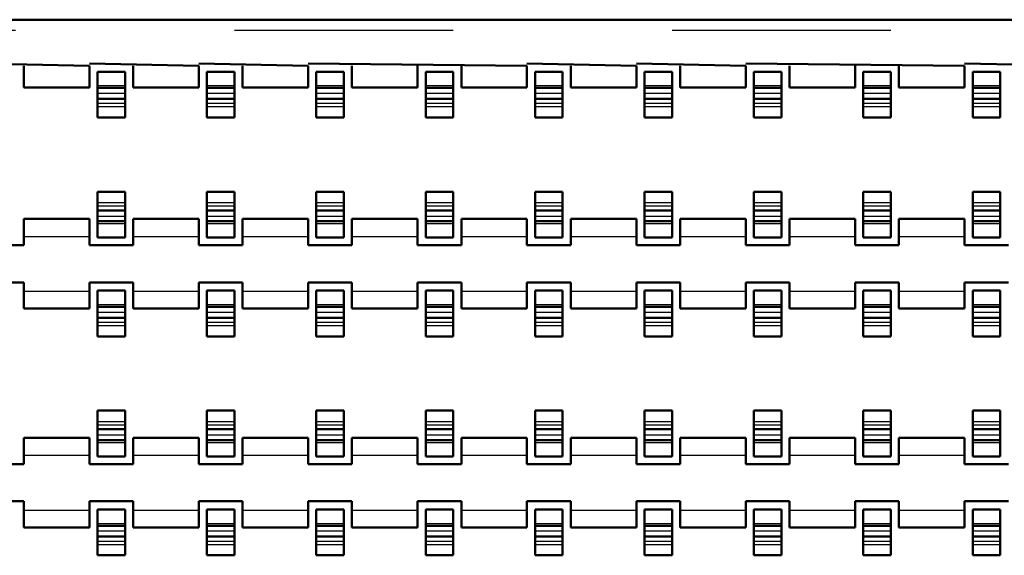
# Model space of a CAD drawing. Header units: inches. Extents: x -1.57 to 1.57, y -0.26 to 0.26.
# Tile 10 of 13: x 0.23 to 0.68, y 0.02 to 0.26. Entities that reach past the tile are written whole.
import ezdxf

# ---------------------------------------------------------------- set-up
doc = ezdxf.new("R2010")
doc.units = ezdxf.units.IN
doc.header["$MEASUREMENT"] = 0
doc.linetypes.add('Dashed', pattern=[2, 1, -1])
for name, color, linetype, lineweight in [('AM_0', 7, 'Continuous', 50), ('AM_4', 3, 'Continuous', 25), ('AM_9', 6, 'Dashed', 25)]:
    doc.layers.add(name, color=color, linetype=linetype, lineweight=lineweight)

# ---------------------------------------------------------------- blocks, each defined once
blk = doc.blocks.new('3_SEAF_50_06_5_L_10_1_A_0_K_TR_cCON2_0_in_SEAF_50_06_5_S_10_2_A_K_TR_4')
at = {"layer": 'AM_0', "ltscale": 0.005537}
for p, q in [((0.26871, 0.23775), (0.28129, 0.23775)), ((0.26871, 0.21682), (0.26871, 0.23775)), ((0.28129, 0.23775), (0.28129, 0.21682)), ((0.31871, 0.23775), (0.33129, 0.23775)), ((0.31871, 0.21682), (0.31871, 0.23775)), ((0.33129, 0.23775), (0.33129, 0.21682)), ((0.36871, 0.23775), (0.38129, 0.23775)), ((0.36871, 0.21682), (0.36871, 0.23775)), ((0.38129, 0.23775), (0.38129, 0.21682)), ((0.41871, 0.23775), (0.43129, 0.23775)), ((0.41871, 0.21682), (0.41871, 0.23775)), ((0.43129, 0.23775), (0.43129, 0.21682)), ((0.46871, 0.23775), (0.48129, 0.23775)), ((0.46871, 0.21682), (0.46871, 0.23775)), ((0.48129, 0.23775), (0.48129, 0.21682)), ((0.51871, 0.23775), (0.53129, 0.23775)), ((0.51871, 0.21682), (0.51871, 0.23775)), ((0.53129, 0.23775), (0.53129, 0.21682)), ((0.56871, 0.23775), (0.58129, 0.23775)), ((0.56871, 0.21682), (0.56871, 0.23775)), ((0.58129, 0.23775), (0.58129, 0.21682)), ((0.61871, 0.23775), (0.63129, 0.23775)), ((0.61871, 0.21682), (0.61871, 0.23775)), ((0.63129, 0.23775), (0.63129, 0.21682)), ((0.66871, 0.23775), (0.68129, 0.23775)), ((0.66871, 0.21682), (0.66871, 0.23775)), ((0.68129, 0.23775), (0.68129, 0.21682)), ((0.26871, 0.23032), (0.28129, 0.23032)), ((0.31871, 0.23032), (0.33129, 0.23032)), ((0.36871, 0.23032), (0.38129, 0.23032)), ((0.41871, 0.23032), (0.43129, 0.23032)), ((0.46871, 0.23032), (0.48129, 0.23032)), ((0.51871, 0.23032), (0.53129, 0.23032)), ((0.56871, 0.23032), (0.58129, 0.23032)), ((0.61871, 0.23032), (0.63129, 0.23032)), ((0.66871, 0.23032), (0.68129, 0.23032)), ((0.26871, 0.22537), (0.28129, 0.22537)), ((0.31871, 0.22537), (0.33129, 0.22537)), ((0.36871, 0.22537), (0.38129, 0.22537)), ((0.41871, 0.22537), (0.43129, 0.22537)), ((0.46871, 0.22537), (0.48129, 0.22537)), ((0.51871, 0.22537), (0.53129, 0.22537)), ((0.56871, 0.22537), (0.58129, 0.22537)), ((0.61871, 0.22537), (0.63129, 0.22537)), ((0.66871, 0.22537), (0.68129, 0.22537)), ((0.26871, 0.21682), (0.28129, 0.21682)), ((0.31871, 0.21682), (0.33129, 0.21682)), ((0.36871, 0.21682), (0.38129, 0.21682)), ((0.41871, 0.21682), (0.43129, 0.21682)), ((0.46871, 0.21682), (0.48129, 0.21682)), ((0.51871, 0.21682), (0.53129, 0.21682)), ((0.56871, 0.21682), (0.58129, 0.21682)), ((0.61871, 0.21682), (0.63129, 0.21682)), ((0.66871, 0.21682), (0.68129, 0.21682)), ((0.26871, 0.16199), (0.26871, 0.18293)), ((0.26871, 0.18293), (0.28129, 0.18293)), ((0.28129, 0.18293), (0.28129, 0.16199)), ((0.31871, 0.16199), (0.31871, 0.18293)), ((0.31871, 0.18293), (0.33129, 0.18293)), ((0.33129, 0.18293), (0.33129, 0.16199)), ((0.36871, 0.16199), (0.36871, 0.18293)), ((0.36871, 0.18293), (0.38129, 0.18293)), ((0.38129, 0.18293), (0.38129, 0.16199)), ((0.41871, 0.16199), (0.41871, 0.18293)), ((0.41871, 0.18293), (0.43129, 0.18293)), ((0.43129, 0.18293), (0.43129, 0.16199)), ((0.46871, 0.16199), (0.46871, 0.18293)), ((0.46871, 0.18293), (0.48129, 0.18293)), ((0.48129, 0.18293), (0.48129, 0.16199)), ((0.51871, 0.16199), (0.51871, 0.18293)), ((0.51871, 0.18293), (0.53129, 0.18293)), ((0.53129, 0.18293), (0.53129, 0.16199)), ((0.56871, 0.16199), (0.56871, 0.18293)), ((0.56871, 0.18293), (0.58129, 0.18293)), ((0.58129, 0.18293), (0.58129, 0.16199)), ((0.61871, 0.16199), (0.61871, 0.18293)), ((0.61871, 0.18293), (0.63129, 0.18293)), ((0.63129, 0.18293), (0.63129, 0.16199)), ((0.66871, 0.16199), (0.66871, 0.18293)), ((0.66871, 0.18293), (0.68129, 0.18293)), ((0.68129, 0.18293), (0.68129, 0.16199)), ((0.26871, 0.17438), (0.28129, 0.17438)), ((0.31871, 0.17438), (0.33129, 0.17438)), ((0.36871, 0.17438), (0.38129, 0.17438)), ((0.41871, 0.17438), (0.43129, 0.17438)), ((0.46871, 0.17438), (0.48129, 0.17438)), ((0.51871, 0.17438), (0.53129, 0.17438)), ((0.56871, 0.17438), (0.58129, 0.17438)), ((0.61871, 0.17438), (0.63129, 0.17438)), ((0.66871, 0.17438), (0.68129, 0.17438)), ((0.26871, 0.16942), (0.28129, 0.16942)), ((0.31871, 0.16942), (0.33129, 0.16942)), ((0.36871, 0.16942), (0.38129, 0.16942)), ((0.41871, 0.16942), (0.43129, 0.16942)), ((0.46871, 0.16942), (0.48129, 0.16942)), ((0.51871, 0.16942), (0.53129, 0.16942)), ((0.56871, 0.16942), (0.58129, 0.16942)), ((0.61871, 0.16942), (0.63129, 0.16942)), ((0.66871, 0.16942), (0.68129, 0.16942)), ((0.26871, 0.16199), (0.28129, 0.16199)), ((0.31871, 0.16199), (0.33129, 0.16199)), ((0.36871, 0.16199), (0.38129, 0.16199)), ((0.41871, 0.16199), (0.43129, 0.16199)), ((0.46871, 0.16199), (0.48129, 0.16199)), ((0.51871, 0.16199), (0.53129, 0.16199)), ((0.56871, 0.16199), (0.58129, 0.16199)), ((0.61871, 0.16199), (0.63129, 0.16199)), ((0.66871, 0.16199), (0.68129, 0.16199)), ((0.26871, 0.13775), (0.28129, 0.13775)), ((0.26871, 0.11682), (0.26871, 0.13775)), ((0.28129, 0.13775), (0.28129, 0.11682)), ((0.31871, 0.13775), (0.33129, 0.13775)), ((0.31871, 0.11682), (0.31871, 0.13775)), ((0.33129, 0.13775), (0.33129, 0.11682)), ((0.36871, 0.13775), (0.38129, 0.13775)), ((0.36871, 0.11682), (0.36871, 0.13775)), ((0.38129, 0.13775), (0.38129, 0.11682)), ((0.41871, 0.13775), (0.43129, 0.13775)), ((0.41871, 0.11682), (0.41871, 0.13775)), ((0.43129, 0.13775), (0.43129, 0.11682)), ((0.46871, 0.13775), (0.48129, 0.13775)), ((0.46871, 0.11682), (0.46871, 0.13775)), ((0.48129, 0.13775), (0.48129, 0.11682)), ((0.51871, 0.13775), (0.53129, 0.13775)), ((0.51871, 0.11682), (0.51871, 0.13775)), ((0.53129, 0.13775), (0.53129, 0.11682)), ((0.56871, 0.13775), (0.58129, 0.13775)), ((0.56871, 0.11682), (0.56871, 0.13775)), ((0.58129, 0.13775), (0.58129, 0.11682)), ((0.61871, 0.13775), (0.63129, 0.13775)), ((0.61871, 0.11682), (0.61871, 0.13775)), ((0.63129, 0.13775), (0.63129, 0.11682)), ((0.66871, 0.13775), (0.68129, 0.13775)), ((0.66871, 0.11682), (0.66871, 0.13775)), ((0.68129, 0.13775), (0.68129, 0.11682)), ((0.26871, 0.13032), (0.28129, 0.13032)), ((0.31871, 0.13032), (0.33129, 0.13032)), ((0.36871, 0.13032), (0.38129, 0.13032)), ((0.41871, 0.13032), (0.43129, 0.13032)), ((0.46871, 0.13032), (0.48129, 0.13032)), ((0.51871, 0.13032), (0.53129, 0.13032)), ((0.56871, 0.13032), (0.58129, 0.13032)), ((0.61871, 0.13032), (0.63129, 0.13032)), ((0.66871, 0.13032), (0.68129, 0.13032)), ((0.26871, 0.12537), (0.28129, 0.12537)), ((0.31871, 0.12537), (0.33129, 0.12537)), ((0.36871, 0.12537), (0.38129, 0.12537)), ((0.41871, 0.12537), (0.43129, 0.12537)), ((0.46871, 0.12537), (0.48129, 0.12537)), ((0.51871, 0.12537), (0.53129, 0.12537)), ((0.56871, 0.12537), (0.58129, 0.12537)), ((0.61871, 0.12537), (0.63129, 0.12537)), ((0.66871, 0.12537), (0.68129, 0.12537)), ((0.26871, 0.11682), (0.28129, 0.11682)), ((0.31871, 0.11682), (0.33129, 0.11682)), ((0.36871, 0.11682), (0.38129, 0.11682)), ((0.41871, 0.11682), (0.43129, 0.11682)), ((0.46871, 0.11682), (0.48129, 0.11682)), ((0.51871, 0.11682), (0.53129, 0.11682)), ((0.56871, 0.11682), (0.58129, 0.11682)), ((0.61871, 0.11682), (0.63129, 0.11682)), ((0.66871, 0.11682), (0.68129, 0.11682)), ((0.26871, 0.06199), (0.26871, 0.08293)), ((0.26871, 0.08293), (0.28129, 0.08293)), ((0.28129, 0.08293), (0.28129, 0.06199)), ((0.31871, 0.06199), (0.31871, 0.08293)), ((0.31871, 0.08293), (0.33129, 0.08293)), ((0.33129, 0.08293), (0.33129, 0.06199)), ((0.36871, 0.06199), (0.36871, 0.08293)), ((0.36871, 0.08293), (0.38129, 0.08293)), ((0.38129, 0.08293), (0.38129, 0.06199)), ((0.41871, 0.06199), (0.41871, 0.08293)), ((0.41871, 0.08293), (0.43129, 0.08293)), ((0.43129, 0.08293), (0.43129, 0.06199)), ((0.46871, 0.06199), (0.46871, 0.08293)), ((0.46871, 0.08293), (0.48129, 0.08293)), ((0.48129, 0.08293), (0.48129, 0.06199)), ((0.51871, 0.06199), (0.51871, 0.08293)), ((0.51871, 0.08293), (0.53129, 0.08293)), ((0.53129, 0.08293), (0.53129, 0.06199)), ((0.56871, 0.06199), (0.56871, 0.08293)), ((0.56871, 0.08293), (0.58129, 0.08293)), ((0.58129, 0.08293), (0.58129, 0.06199)), ((0.61871, 0.06199), (0.61871, 0.08293)), ((0.61871, 0.08293), (0.63129, 0.08293)), ((0.63129, 0.08293), (0.63129, 0.06199)), ((0.66871, 0.06199), (0.66871, 0.08293)), ((0.66871, 0.08293), (0.68129, 0.08293)), ((0.68129, 0.08293), (0.68129, 0.06199)), ((0.26871, 0.07438), (0.28129, 0.07438)), ((0.31871, 0.07438), (0.33129, 0.07438)), ((0.36871, 0.07438), (0.38129, 0.07438)), ((0.41871, 0.07438), (0.43129, 0.07438)), ((0.46871, 0.07438), (0.48129, 0.07438)), ((0.51871, 0.07438), (0.53129, 0.07438)), ((0.56871, 0.07438), (0.58129, 0.07438)), ((0.61871, 0.07438), (0.63129, 0.07438)), ((0.66871, 0.07438), (0.68129, 0.07438)), ((0.26871, 0.06942), (0.28129, 0.06942)), ((0.31871, 0.06942), (0.33129, 0.06942)), ((0.36871, 0.06942), (0.38129, 0.06942)), ((0.41871, 0.06942), (0.43129, 0.06942)), ((0.46871, 0.06942), (0.48129, 0.06942)), ((0.51871, 0.06942), (0.53129, 0.06942)), ((0.56871, 0.06942), (0.58129, 0.06942)), ((0.61871, 0.06942), (0.63129, 0.06942)), ((0.66871, 0.06942), (0.68129, 0.06942)), ((0.26871, 0.06199), (0.28129, 0.06199)), ((0.31871, 0.06199), (0.33129, 0.06199)), ((0.36871, 0.06199), (0.38129, 0.06199)), ((0.41871, 0.06199), (0.43129, 0.06199)), ((0.46871, 0.06199), (0.48129, 0.06199)), ((0.51871, 0.06199), (0.53129, 0.06199)), ((0.56871, 0.06199), (0.58129, 0.06199)), ((0.61871, 0.06199), (0.63129, 0.06199)), ((0.66871, 0.06199), (0.68129, 0.06199)), ((0.26871, 0.03775), (0.28129, 0.03775)), ((0.26871, 0.01682), (0.26871, 0.03775)), ((0.28129, 0.03775), (0.28129, 0.01682)), ((0.31871, 0.03775), (0.33129, 0.03775)), ((0.31871, 0.01682), (0.31871, 0.03775)), ((0.33129, 0.03775), (0.33129, 0.01682)), ((0.36871, 0.03775), (0.38129, 0.03775)), ((0.36871, 0.01682), (0.36871, 0.03775)), ((0.38129, 0.03775), (0.38129, 0.01682)), ((0.41871, 0.03775), (0.43129, 0.03775)), ((0.41871, 0.01682), (0.41871, 0.03775)), ((0.43129, 0.03775), (0.43129, 0.01682)), ((0.46871, 0.03775), (0.48129, 0.03775)), ((0.46871, 0.01682), (0.46871, 0.03775)), ((0.48129, 0.03775), (0.48129, 0.01682)), ((0.51871, 0.03775), (0.53129, 0.03775)), ((0.51871, 0.01682), (0.51871, 0.03775)), ((0.53129, 0.03775), (0.53129, 0.01682)), ((0.56871, 0.03775), (0.58129, 0.03775)), ((0.56871, 0.01682), (0.56871, 0.03775)), ((0.58129, 0.03775), (0.58129, 0.01682)), ((0.61871, 0.03775), (0.63129, 0.03775)), ((0.61871, 0.01682), (0.61871, 0.03775)), ((0.63129, 0.03775), (0.63129, 0.01682)), ((0.66871, 0.03775), (0.68129, 0.03775)), ((0.66871, 0.01682), (0.66871, 0.03775)), ((0.68129, 0.03775), (0.68129, 0.01682)), ((0.26871, 0.03032), (0.28129, 0.03032)), ((0.31871, 0.03032), (0.33129, 0.03032)), ((0.36871, 0.03032), (0.38129, 0.03032)), ((0.41871, 0.03032), (0.43129, 0.03032)), ((0.46871, 0.03032), (0.48129, 0.03032)), ((0.51871, 0.03032), (0.53129, 0.03032)), ((0.56871, 0.03032), (0.58129, 0.03032)), ((0.61871, 0.03032), (0.63129, 0.03032)), ((0.66871, 0.03032), (0.68129, 0.03032)), ((0.26871, 0.02537), (0.28129, 0.02537)), ((0.31871, 0.02537), (0.33129, 0.02537)), ((0.36871, 0.02537), (0.38129, 0.02537)), ((0.41871, 0.02537), (0.43129, 0.02537)), ((0.46871, 0.02537), (0.48129, 0.02537)), ((0.51871, 0.02537), (0.53129, 0.02537)), ((0.56871, 0.02537), (0.58129, 0.02537)), ((0.61871, 0.02537), (0.63129, 0.02537)), ((0.66871, 0.02537), (0.68129, 0.02537)), ((0.26871, 0.01682), (0.28129, 0.01682)), ((0.31871, 0.01682), (0.33129, 0.01682)), ((0.36871, 0.01682), (0.38129, 0.01682)), ((0.41871, 0.01682), (0.43129, 0.01682)), ((0.46871, 0.01682), (0.48129, 0.01682)), ((0.51871, 0.01682), (0.53129, 0.01682)), ((0.56871, 0.01682), (0.58129, 0.01682)), ((0.61871, 0.01682), (0.63129, 0.01682)), ((0.66871, 0.01682), (0.68129, 0.01682))]:
    blk.add_line(p, q, dxfattribs=at)
at = {"layer": 'AM_9', "ltscale": 0.005537}
for p, q in [((1.23129, 0.2565), (-1.23129, 0.2565)), ((0.26871, 0.23137), (0.28129, 0.23137)), ((0.31871, 0.23137), (0.33129, 0.23137)), ((0.36871, 0.23137), (0.38129, 0.23137)), ((0.41871, 0.23137), (0.43129, 0.23137)), ((0.46871, 0.23137), (0.48129, 0.23137)), ((0.51871, 0.23137), (0.53129, 0.23137)), ((0.56871, 0.23137), (0.58129, 0.23137)), ((0.61871, 0.23137), (0.63129, 0.23137)), ((0.66871, 0.23137), (0.68129, 0.23137)), ((0.26871, 0.22792), (0.28129, 0.22792)), ((0.31871, 0.22792), (0.33129, 0.22792)), ((0.36871, 0.22792), (0.38129, 0.22792)), ((0.41871, 0.22792), (0.43129, 0.22792)), ((0.46871, 0.22792), (0.48129, 0.22792)), ((0.51871, 0.22792), (0.53129, 0.22792)), ((0.56871, 0.22792), (0.58129, 0.22792)), ((0.61871, 0.22792), (0.63129, 0.22792)), ((0.66871, 0.22792), (0.68129, 0.22792)), ((0.26871, 0.22332), (0.28129, 0.22332)), ((0.26871, 0.22182), (0.28129, 0.22182)), ((0.31871, 0.22332), (0.33129, 0.22332)), ((0.31871, 0.22182), (0.33129, 0.22182)), ((0.36871, 0.22332), (0.38129, 0.22332)), ((0.36871, 0.22182), (0.38129, 0.22182)), ((0.41871, 0.22332), (0.43129, 0.22332)), ((0.41871, 0.22182), (0.43129, 0.22182)), ((0.46871, 0.22332), (0.48129, 0.22332)), ((0.46871, 0.22182), (0.48129, 0.22182)), ((0.51871, 0.22332), (0.53129, 0.22332)), ((0.51871, 0.22182), (0.53129, 0.22182)), ((0.56871, 0.22332), (0.58129, 0.22332)), ((0.56871, 0.22182), (0.58129, 0.22182)), ((0.61871, 0.22332), (0.63129, 0.22332)), ((0.61871, 0.22182), (0.63129, 0.22182)), ((0.66871, 0.22332), (0.68129, 0.22332)), ((0.66871, 0.22182), (0.68129, 0.22182)), ((0.26871, 0.17792), (0.28129, 0.17792)), ((0.26871, 0.17643), (0.28129, 0.17643)), ((0.31871, 0.17792), (0.33129, 0.17792)), ((0.31871, 0.17643), (0.33129, 0.17643)), ((0.36871, 0.17792), (0.38129, 0.17792)), ((0.36871, 0.17643), (0.38129, 0.17643)), ((0.41871, 0.17792), (0.43129, 0.17792)), ((0.41871, 0.17643), (0.43129, 0.17643)), ((0.46871, 0.17792), (0.48129, 0.17792)), ((0.46871, 0.17643), (0.48129, 0.17643)), ((0.51871, 0.17792), (0.53129, 0.17792)), ((0.51871, 0.17643), (0.53129, 0.17643)), ((0.56871, 0.17792), (0.58129, 0.17792)), ((0.56871, 0.17643), (0.58129, 0.17643)), ((0.61871, 0.17792), (0.63129, 0.17792)), ((0.61871, 0.17643), (0.63129, 0.17643)), ((0.66871, 0.17792), (0.68129, 0.17792)), ((0.66871, 0.17643), (0.68129, 0.17643)), ((0.26871, 0.17182), (0.28129, 0.17182)), ((0.31871, 0.17182), (0.33129, 0.17182)), ((0.36871, 0.17182), (0.38129, 0.17182)), ((0.41871, 0.17182), (0.43129, 0.17182)), ((0.46871, 0.17182), (0.48129, 0.17182)), ((0.51871, 0.17182), (0.53129, 0.17182)), ((0.56871, 0.17182), (0.58129, 0.17182)), ((0.61871, 0.17182), (0.63129, 0.17182)), ((0.66871, 0.17182), (0.68129, 0.17182)), ((0.26871, 0.16837), (0.28129, 0.16837)), ((0.31871, 0.16837), (0.33129, 0.16837)), ((0.36871, 0.16837), (0.38129, 0.16837)), ((0.41871, 0.16837), (0.43129, 0.16837)), ((0.46871, 0.16837), (0.48129, 0.16837)), ((0.51871, 0.16837), (0.53129, 0.16837)), ((0.56871, 0.16837), (0.58129, 0.16837)), ((0.61871, 0.16837), (0.63129, 0.16837)), ((0.66871, 0.16837), (0.68129, 0.16837)), ((0.26871, 0.13137), (0.28129, 0.13137)), ((0.31871, 0.13137), (0.33129, 0.13137)), ((0.36871, 0.13137), (0.38129, 0.13137)), ((0.41871, 0.13137), (0.43129, 0.13137)), ((0.46871, 0.13137), (0.48129, 0.13137)), ((0.51871, 0.13137), (0.53129, 0.13137)), ((0.56871, 0.13137), (0.58129, 0.13137)), ((0.61871, 0.13137), (0.63129, 0.13137)), ((0.66871, 0.13137), (0.68129, 0.13137)), ((0.26871, 0.12792), (0.28129, 0.12792)), ((0.31871, 0.12792), (0.33129, 0.12792)), ((0.36871, 0.12792), (0.38129, 0.12792)), ((0.41871, 0.12792), (0.43129, 0.12792)), ((0.46871, 0.12792), (0.48129, 0.12792)), ((0.51871, 0.12792), (0.53129, 0.12792)), ((0.56871, 0.12792), (0.58129, 0.12792)), ((0.61871, 0.12792), (0.63129, 0.12792)), ((0.66871, 0.12792), (0.68129, 0.12792)), ((0.26871, 0.12332), (0.28129, 0.12332)), ((0.26871, 0.12182), (0.28129, 0.12182)), ((0.31871, 0.12332), (0.33129, 0.12332)), ((0.31871, 0.12182), (0.33129, 0.12182)), ((0.36871, 0.12332), (0.38129, 0.12332)), ((0.36871, 0.12182), (0.38129, 0.12182)), ((0.41871, 0.12332), (0.43129, 0.12332)), ((0.41871, 0.12182), (0.43129, 0.12182)), ((0.46871, 0.12332), (0.48129, 0.12332)), ((0.46871, 0.12182), (0.48129, 0.12182)), ((0.51871, 0.12332), (0.53129, 0.12332)), ((0.51871, 0.12182), (0.53129, 0.12182)), ((0.56871, 0.12332), (0.58129, 0.12332)), ((0.56871, 0.12182), (0.58129, 0.12182)), ((0.61871, 0.12332), (0.63129, 0.12332)), ((0.61871, 0.12182), (0.63129, 0.12182)), ((0.66871, 0.12332), (0.68129, 0.12332)), ((0.66871, 0.12182), (0.68129, 0.12182)), ((0.26871, 0.07792), (0.28129, 0.07792)), ((0.31871, 0.07792), (0.33129, 0.07792)), ((0.36871, 0.07792), (0.38129, 0.07792)), ((0.41871, 0.07792), (0.43129, 0.07792)), ((0.46871, 0.07792), (0.48129, 0.07792)), ((0.51871, 0.07792), (0.53129, 0.07792)), ((0.56871, 0.07792), (0.58129, 0.07792)), ((0.61871, 0.07792), (0.63129, 0.07792)), ((0.66871, 0.07792), (0.68129, 0.07792)), ((0.26871, 0.07643), (0.28129, 0.07643)), ((0.31871, 0.07643), (0.33129, 0.07643)), ((0.36871, 0.07643), (0.38129, 0.07643)), ((0.41871, 0.07643), (0.43129, 0.07643)), ((0.46871, 0.07643), (0.48129, 0.07643)), ((0.51871, 0.07643), (0.53129, 0.07643)), ((0.56871, 0.07643), (0.58129, 0.07643)), ((0.61871, 0.07643), (0.63129, 0.07643)), ((0.66871, 0.07643), (0.68129, 0.07643)), ((0.26871, 0.07182), (0.28129, 0.07182)), ((0.26871, 0.06837), (0.28129, 0.06837)), ((0.31871, 0.07182), (0.33129, 0.07182)), ((0.31871, 0.06837), (0.33129, 0.06837)), ((0.36871, 0.07182), (0.38129, 0.07182)), ((0.36871, 0.06837), (0.38129, 0.06837)), ((0.41871, 0.07182), (0.43129, 0.07182)), ((0.41871, 0.06837), (0.43129, 0.06837)), ((0.46871, 0.07182), (0.48129, 0.07182)), ((0.46871, 0.06837), (0.48129, 0.06837)), ((0.51871, 0.07182), (0.53129, 0.07182)), ((0.51871, 0.06837), (0.53129, 0.06837)), ((0.56871, 0.07182), (0.58129, 0.07182)), ((0.56871, 0.06837), (0.58129, 0.06837)), ((0.61871, 0.07182), (0.63129, 0.07182)), ((0.61871, 0.06837), (0.63129, 0.06837)), ((0.66871, 0.07182), (0.68129, 0.07182)), ((0.66871, 0.06837), (0.68129, 0.06837)), ((0.26871, 0.03137), (0.28129, 0.03137)), ((0.26871, 0.02792), (0.28129, 0.02792)), ((0.31871, 0.03137), (0.33129, 0.03137)), ((0.31871, 0.02792), (0.33129, 0.02792)), ((0.36871, 0.03137), (0.38129, 0.03137)), ((0.36871, 0.02792), (0.38129, 0.02792)), ((0.41871, 0.03137), (0.43129, 0.03137)), ((0.41871, 0.02792), (0.43129, 0.02792)), ((0.46871, 0.03137), (0.48129, 0.03137)), ((0.46871, 0.02792), (0.48129, 0.02792)), ((0.51871, 0.03137), (0.53129, 0.03137)), ((0.51871, 0.02792), (0.53129, 0.02792)), ((0.56871, 0.03137), (0.58129, 0.03137)), ((0.56871, 0.02792), (0.58129, 0.02792)), ((0.61871, 0.03137), (0.63129, 0.03137)), ((0.61871, 0.02792), (0.63129, 0.02792)), ((0.66871, 0.03137), (0.68129, 0.03137)), ((0.66871, 0.02792), (0.68129, 0.02792)), ((0.26871, 0.02332), (0.28129, 0.02332)), ((0.31871, 0.02332), (0.33129, 0.02332)), ((0.36871, 0.02332), (0.38129, 0.02332)), ((0.41871, 0.02332), (0.43129, 0.02332)), ((0.46871, 0.02332), (0.48129, 0.02332)), ((0.51871, 0.02332), (0.53129, 0.02332)), ((0.56871, 0.02332), (0.58129, 0.02332)), ((0.61871, 0.02332), (0.63129, 0.02332)), ((0.66871, 0.02332), (0.68129, 0.02332)), ((0.26871, 0.02182), (0.28129, 0.02182)), ((0.31871, 0.02182), (0.33129, 0.02182)), ((0.36871, 0.02182), (0.38129, 0.02182)), ((0.41871, 0.02182), (0.43129, 0.02182)), ((0.46871, 0.02182), (0.48129, 0.02182)), ((0.51871, 0.02182), (0.53129, 0.02182)), ((0.56871, 0.02182), (0.58129, 0.02182)), ((0.61871, 0.02182), (0.63129, 0.02182)), ((0.66871, 0.02182), (0.68129, 0.02182))]:
    blk.add_line(p, q, dxfattribs=at)
blk = doc.blocks.new('4_SEAF_50_06_5_L_10_1_A_0_K_TR_BODY_2_0_in_SEAF_50_06_5_S_10_2_A_K_TR_4')
at = {"layer": 'AM_0', "ltscale": 0.006254}
for p, q in [((1.348, 0.2615), (-1.381, 0.2615)), ((0.265, 0.2405), (0.215, 0.2415)), ((0.235, 0.2405), (0.235, 0.2305)), ((0.315, 0.2405), (0.265, 0.2415)), ((0.265, 0.2305), (0.265, 0.2405)), ((0.285, 0.2405), (0.285, 0.2305)), ((0.365, 0.2405), (0.315, 0.2415)), ((0.315, 0.2305), (0.315, 0.2405)), ((0.335, 0.2405), (0.335, 0.2305)), ((0.465, 0.2405), (0.365, 0.2415)), ((0.365, 0.2305), (0.365, 0.2405)), ((0.385, 0.2405), (0.385, 0.2305)), ((0.415, 0.2305), (0.415, 0.2405)), ((0.435, 0.2405), (0.435, 0.2305)), ((0.515, 0.2405), (0.465, 0.2415)), ((0.465, 0.2305), (0.465, 0.2405)), ((0.485, 0.2405), (0.485, 0.2305)), ((0.565, 0.2405), (0.515, 0.2415)), ((0.515, 0.2305), (0.515, 0.2405)), ((0.535, 0.2405), (0.535, 0.2305)), ((0.665, 0.2405), (0.565, 0.2415)), ((0.565, 0.2305), (0.565, 0.2405)), ((0.585, 0.2405), (0.585, 0.2305)), ((0.615, 0.2305), (0.615, 0.2405)), ((0.635, 0.2405), (0.635, 0.2305)), ((0.715, 0.2405), (0.665, 0.2415)), ((0.665, 0.2305), (0.665, 0.2405)), ((0.265, 0.2305), (0.235, 0.2305)), ((0.315, 0.2305), (0.285, 0.2305)), ((0.365, 0.2305), (0.335, 0.2305)), ((0.415, 0.2305), (0.385, 0.2305)), ((0.465, 0.2305), (0.435, 0.2305)), ((0.515, 0.2305), (0.485, 0.2305)), ((0.565, 0.2305), (0.535, 0.2305)), ((0.615, 0.2305), (0.585, 0.2305)), ((0.665, 0.2305), (0.635, 0.2305)), ((0.235, 0.1705), (0.235, 0.1585)), ((0.235, 0.1705), (0.265, 0.1705)), ((0.265, 0.1585), (0.265, 0.1705)), ((0.285, 0.1705), (0.285, 0.1585)), ((0.285, 0.1705), (0.315, 0.1705)), ((0.315, 0.1585), (0.315, 0.1705)), ((0.335, 0.1705), (0.335, 0.1585)), ((0.335, 0.1705), (0.365, 0.1705)), ((0.365, 0.1585), (0.365, 0.1705)), ((0.385, 0.1705), (0.385, 0.1585)), ((0.385, 0.1705), (0.415, 0.1705)), ((0.415, 0.1585), (0.415, 0.1705)), ((0.435, 0.1705), (0.435, 0.1585)), ((0.435, 0.1705), (0.465, 0.1705)), ((0.465, 0.1585), (0.465, 0.1705)), ((0.485, 0.1705), (0.485, 0.1585)), ((0.485, 0.1705), (0.515, 0.1705)), ((0.515, 0.1585), (0.515, 0.1705)), ((0.535, 0.1705), (0.535, 0.1585)), ((0.535, 0.1705), (0.565, 0.1705)), ((0.565, 0.1585), (0.565, 0.1705)), ((0.585, 0.1705), (0.585, 0.1585)), ((0.585, 0.1705), (0.615, 0.1705)), ((0.615, 0.1585), (0.615, 0.1705)), ((0.635, 0.1705), (0.635, 0.1585)), ((0.635, 0.1705), (0.665, 0.1705)), ((0.665, 0.1585), (0.665, 0.1705)), ((0.235, 0.1585), (0.215, 0.1585)), ((0.285, 0.1585), (0.265, 0.1585)), ((0.335, 0.1585), (0.315, 0.1585)), ((0.385, 0.1585), (0.365, 0.1585)), ((0.435, 0.1585), (0.415, 0.1585)), ((0.485, 0.1585), (0.465, 0.1585)), ((0.535, 0.1585), (0.515, 0.1585)), ((0.585, 0.1585), (0.565, 0.1585)), ((0.635, 0.1585), (0.615, 0.1585)), ((0.685, 0.1585), (0.665, 0.1585)), ((0.215, 0.1415), (0.235, 0.1415)), ((0.235, 0.1415), (0.235, 0.1295)), ((0.265, 0.1295), (0.265, 0.1415)), ((0.265, 0.1415), (0.285, 0.1415)), ((0.285, 0.1415), (0.285, 0.1295)), ((0.315, 0.1295), (0.315, 0.1415)), ((0.315, 0.1415), (0.335, 0.1415)), ((0.335, 0.1415), (0.335, 0.1295)), ((0.365, 0.1295), (0.365, 0.1415)), ((0.365, 0.1415), (0.385, 0.1415)), ((0.385, 0.1415), (0.385, 0.1295)), ((0.415, 0.1295), (0.415, 0.1415)), ((0.415, 0.1415), (0.435, 0.1415)), ((0.435, 0.1415), (0.435, 0.1295)), ((0.465, 0.1295), (0.465, 0.1415)), ((0.465, 0.1415), (0.485, 0.1415)), ((0.485, 0.1415), (0.485, 0.1295)), ((0.515, 0.1295), (0.515, 0.1415)), ((0.515, 0.1415), (0.535, 0.1415)), ((0.535, 0.1415), (0.535, 0.1295)), ((0.565, 0.1295), (0.565, 0.1415)), ((0.565, 0.1415), (0.585, 0.1415)), ((0.585, 0.1415), (0.585, 0.1295)), ((0.615, 0.1295), (0.615, 0.1415)), ((0.615, 0.1415), (0.635, 0.1415)), ((0.635, 0.1415), (0.635, 0.1295)), ((0.665, 0.1295), (0.665, 0.1415)), ((0.665, 0.1415), (0.685, 0.1415)), ((0.235, 0.1295), (0.265, 0.1295)), ((0.285, 0.1295), (0.315, 0.1295)), ((0.335, 0.1295), (0.365, 0.1295)), ((0.385, 0.1295), (0.415, 0.1295)), ((0.435, 0.1295), (0.465, 0.1295)), ((0.485, 0.1295), (0.515, 0.1295)), ((0.535, 0.1295), (0.565, 0.1295)), ((0.585, 0.1295), (0.615, 0.1295)), ((0.635, 0.1295), (0.665, 0.1295)), ((0.235, 0.0705), (0.235, 0.0585)), ((0.235, 0.0705), (0.265, 0.0705)), ((0.265, 0.0585), (0.265, 0.0705)), ((0.285, 0.0705), (0.285, 0.0585)), ((0.285, 0.0705), (0.315, 0.0705)), ((0.315, 0.0585), (0.315, 0.0705)), ((0.335, 0.0705), (0.335, 0.0585)), ((0.335, 0.0705), (0.365, 0.0705)), ((0.365, 0.0585), (0.365, 0.0705)), ((0.385, 0.0705), (0.385, 0.0585)), ((0.385, 0.0705), (0.415, 0.0705)), ((0.415, 0.0585), (0.415, 0.0705)), ((0.435, 0.0705), (0.435, 0.0585)), ((0.435, 0.0705), (0.465, 0.0705)), ((0.465, 0.0585), (0.465, 0.0705)), ((0.485, 0.0705), (0.515, 0.0705)), ((0.485, 0.0705), (0.485, 0.0585)), ((0.515, 0.0585), (0.515, 0.0705)), ((0.535, 0.0705), (0.565, 0.0705)), ((0.535, 0.0705), (0.535, 0.0585)), ((0.565, 0.0585), (0.565, 0.0705)), ((0.585, 0.0705), (0.585, 0.0585)), ((0.585, 0.0705), (0.615, 0.0705)), ((0.615, 0.0585), (0.615, 0.0705)), ((0.635, 0.0705), (0.665, 0.0705)), ((0.635, 0.0705), (0.635, 0.0585)), ((0.665, 0.0585), (0.665, 0.0705)), ((0.235, 0.0585), (0.215, 0.0585)), ((0.285, 0.0585), (0.265, 0.0585)), ((0.335, 0.0585), (0.315, 0.0585)), ((0.385, 0.0585), (0.365, 0.0585)), ((0.435, 0.0585), (0.415, 0.0585)), ((0.485, 0.0585), (0.465, 0.0585)), ((0.535, 0.0585), (0.515, 0.0585)), ((0.585, 0.0585), (0.565, 0.0585)), ((0.635, 0.0585), (0.615, 0.0585)), ((0.685, 0.0585), (0.665, 0.0585)), ((0.215, 0.0415), (0.235, 0.0415)), ((0.235, 0.0415), (0.235, 0.0295)), ((0.265, 0.0295), (0.265, 0.0415)), ((0.265, 0.0415), (0.285, 0.0415)), ((0.285, 0.0415), (0.285, 0.0295)), ((0.315, 0.0295), (0.315, 0.0415)), ((0.315, 0.0415), (0.335, 0.0415)), ((0.335, 0.0415), (0.335, 0.0295)), ((0.365, 0.0295), (0.365, 0.0415)), ((0.365, 0.0415), (0.385, 0.0415)), ((0.385, 0.0415), (0.385, 0.0295)), ((0.415, 0.0295), (0.415, 0.0415)), ((0.415, 0.0415), (0.435, 0.0415)), ((0.435, 0.0415), (0.435, 0.0295)), ((0.465, 0.0295), (0.465, 0.0415)), ((0.465, 0.0415), (0.485, 0.0415)), ((0.485, 0.0415), (0.485, 0.0295)), ((0.515, 0.0295), (0.515, 0.0415)), ((0.515, 0.0415), (0.535, 0.0415)), ((0.535, 0.0415), (0.535, 0.0295)), ((0.565, 0.0295), (0.565, 0.0415)), ((0.565, 0.0415), (0.585, 0.0415)), ((0.585, 0.0415), (0.585, 0.0295)), ((0.615, 0.0295), (0.615, 0.0415)), ((0.615, 0.0415), (0.635, 0.0415)), ((0.635, 0.0415), (0.635, 0.0295)), ((0.665, 0.0295), (0.665, 0.0415)), ((0.665, 0.0415), (0.685, 0.0415)), ((0.235, 0.0295), (0.265, 0.0295)), ((0.285, 0.0295), (0.315, 0.0295)), ((0.335, 0.0295), (0.365, 0.0295)), ((0.385, 0.0295), (0.415, 0.0295)), ((0.435, 0.0295), (0.465, 0.0295)), ((0.485, 0.0295), (0.515, 0.0295)), ((0.535, 0.0295), (0.565, 0.0295)), ((0.585, 0.0295), (0.615, 0.0295)), ((0.635, 0.0295), (0.665, 0.0295))]:
    blk.add_line(p, q, dxfattribs=at)
at = {"layer": 'AM_4', "ltscale": 0.006254}
for p, q in [((0.235, 0.1625), (0.265, 0.1625)), ((0.285, 0.1625), (0.315, 0.1625)), ((0.335, 0.1625), (0.365, 0.1625)), ((0.385, 0.1625), (0.415, 0.1625)), ((0.435, 0.1625), (0.465, 0.1625)), ((0.485, 0.1625), (0.515, 0.1625)), ((0.535, 0.1625), (0.565, 0.1625)), ((0.585, 0.1625), (0.615, 0.1625)), ((0.635, 0.1625), (0.665, 0.1625)), ((0.235, 0.1375), (0.265, 0.1375)), ((0.285, 0.1375), (0.315, 0.1375)), ((0.335, 0.1375), (0.365, 0.1375)), ((0.385, 0.1375), (0.415, 0.1375)), ((0.435, 0.1375), (0.465, 0.1375)), ((0.485, 0.1375), (0.515, 0.1375)), ((0.535, 0.1375), (0.565, 0.1375)), ((0.585, 0.1375), (0.615, 0.1375)), ((0.635, 0.1375), (0.665, 0.1375)), ((0.235, 0.0625), (0.265, 0.0625)), ((0.285, 0.0625), (0.315, 0.0625)), ((0.335, 0.0625), (0.365, 0.0625)), ((0.385, 0.0625), (0.415, 0.0625)), ((0.435, 0.0625), (0.465, 0.0625)), ((0.485, 0.0625), (0.515, 0.0625)), ((0.535, 0.0625), (0.565, 0.0625)), ((0.585, 0.0625), (0.615, 0.0625)), ((0.635, 0.0625), (0.665, 0.0625)), ((0.235, 0.0375), (0.265, 0.0375)), ((0.285, 0.0375), (0.315, 0.0375)), ((0.335, 0.0375), (0.365, 0.0375)), ((0.385, 0.0375), (0.415, 0.0375)), ((0.435, 0.0375), (0.465, 0.0375)), ((0.485, 0.0375), (0.515, 0.0375)), ((0.535, 0.0375), (0.565, 0.0375)), ((0.585, 0.0375), (0.615, 0.0375)), ((0.635, 0.0375), (0.665, 0.0375))]:
    blk.add_line(p, q, dxfattribs=at)

msp = doc.modelspace()

# ---------------------------------------------------------------- block references
for name in ['4_SEAF_50_06_5_L_10_1_A_0_K_TR_BODY_2_0_in_SEAF_50_06_5_S_10_2_A_K_TR_4', '3_SEAF_50_06_5_L_10_1_A_0_K_TR_cCON2_0_in_SEAF_50_06_5_S_10_2_A_K_TR_4']:
    msp.add_blockref(name, (0, 0))

doc.saveas('drawing.dxf')
